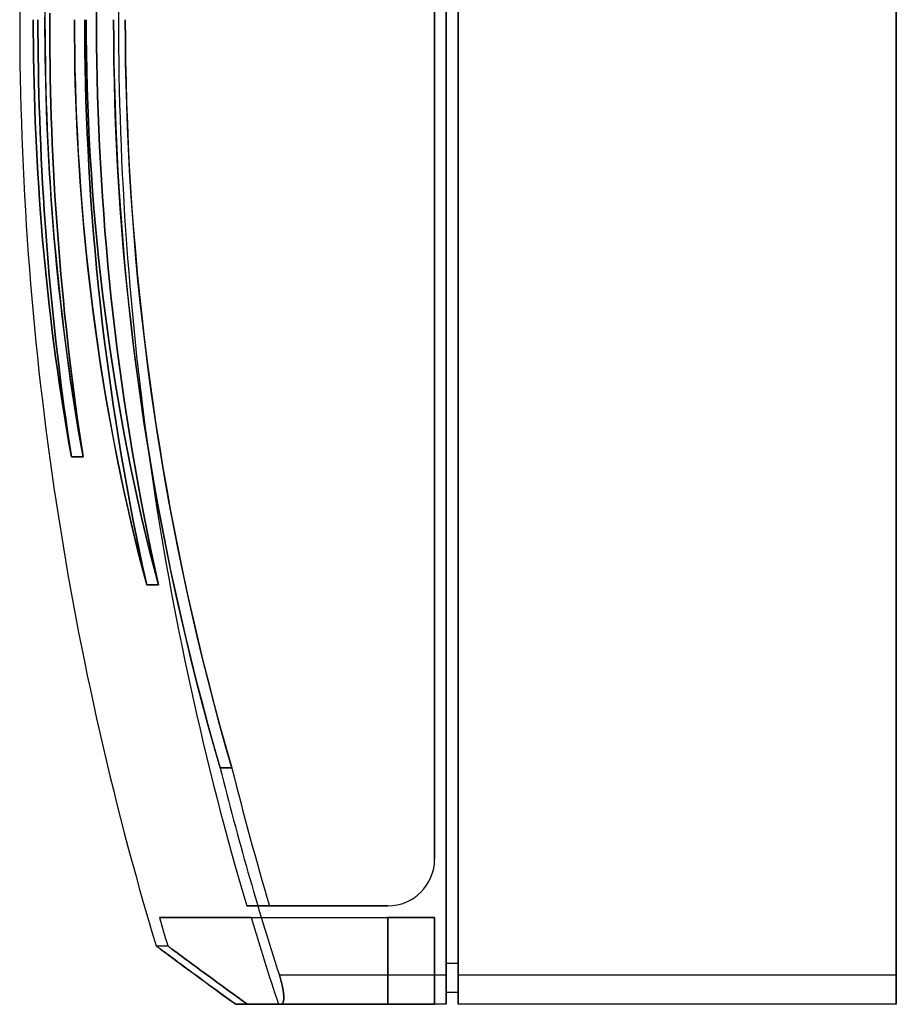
# Model space of a CAD drawing. Header units: millimetres. Extents: x -150 to 20, y -169 to 169.
# Tile 1 of 2: x -150 to 0, y -169 to 0. Entities that reach past the tile are written whole.
import ezdxf

# ---------------------------------------------------------------- set-up
doc = ezdxf.new("R2010")
doc.units = ezdxf.units.MM
doc.layers.add('MAIN-1', color=7, linetype='Continuous')

msp = doc.modelspace()

# ---------------------------------------------------------------- linework, layer by layer
at = {"layer": 'MAIN-1'}
for p, q in [((-77, -163.5), (-77, 163.5)), ((-77, 163.5), (-77, -163.5)), ((-75, -163.5), (-75, 163.5)), ((-75, 163.5), (-75, -163.5)), ((0, -163.5), (0, 163.5)), ((0, 163.5), (0, -163.5)), ((-77, -161.5), (-77, 161.5)), ((-77, 161.5), (-77, -161.5)), ((-75, 161.5), (-75, -161.5)), ((-75, -161.5), (-75, 161.5)), ((-79, 143.65), (-79, -143.65)), ((-79, -143.65), (-79, 143.65)), ((-79, -143.65), (-79, 143.65)), ((-79, 143.65), (-79, -143.65)), ((-145.67, 1.82), (-145.67, -0.44)), ((-147.67, 0), (-147.67, -2.13)), ((-146.87, 0), (-146.87, -2.08)), ((-145.67, -1.82), (-145.67, 0.44)), ((-144.87, 1.11), (-144.87, -1.11)), ((-144.87, -1.11), (-144.87, 1.11)), ((-140.62, -2.7), (-140.63, 0)), ((-138.87, 0), (-138.86, -2.71)), ((-138.62, -2.88), (-138.63, 0)), ((-136.87, 1.44), (-136.87, -1.44)), ((-136.87, -1.44), (-136.87, 1.44)), ((-133.93, 0), (-133.91, -3.63)), ((-131.91, -3.63), (-131.93, 0)), ((-147.67, -2.13), (-147.67, 0)), ((-146.87, -2.08), (-146.87, 0)), ((-145.67, -0.44), (-145.66, -2.71)), ((-144.87, -1.11), (-144.86, -3.34)), ((-144.86, -3.34), (-144.87, -1.11)), ((-140.63, 0), (-140.62, -2.78)), ((-138.86, -2.71), (-138.87, 0)), ((-138.63, 0), (-138.62, -2.88)), ((-136.87, -1.44), (-136.85, -4.32)), ((-136.85, -4.32), (-136.87, -1.44)), ((-133.91, -3.53), (-133.93, 0)), ((-131.93, 0), (-131.91, -3.52)), ((-147.67, -2.13), (-147.65, -4.27)), ((-147.65, -4.27), (-147.67, -2.13)), ((-146.86, -4.17), (-146.87, -2.08)), ((-146.87, -2.08), (-146.86, -4.17)), ((-145.65, -4.08), (-145.67, -1.82)), ((-145.66, -2.71), (-145.64, -4.98)), ((-144.86, -3.34), (-144.84, -5.56)), ((-144.84, -5.56), (-144.86, -3.34)), ((-140.59, -5.42), (-140.62, -2.7)), ((-140.62, -2.78), (-140.59, -5.58)), ((-138.83, -5.45), (-138.86, -2.71)), ((-138.86, -2.71), (-138.83, -5.45)), ((-138.59, -5.78), (-138.62, -2.88)), ((-138.62, -2.88), (-138.59, -5.78)), ((-147.65, -4.27), (-147.63, -6.43)), ((-147.63, -6.43), (-147.65, -4.27)), ((-146.83, -6.28), (-146.86, -4.17)), ((-146.86, -4.17), (-146.83, -6.28)), ((-145.63, -6.33), (-145.65, -4.08)), ((-145.64, -4.98), (-145.61, -7.25)), ((-136.85, -4.32), (-136.81, -7.2)), ((-136.81, -7.2), (-136.85, -4.32)), ((-133.87, -7.07), (-133.91, -3.53)), ((-133.91, -3.63), (-133.87, -7.28)), ((-131.91, -3.52), (-131.87, -7.07)), ((-131.87, -7.28), (-131.91, -3.63)), ((-147.63, -6.43), (-147.59, -8.61)), ((-147.59, -8.61), (-147.63, -6.43)), ((-146.8, -8.41), (-146.83, -6.28)), ((-146.83, -6.28), (-146.8, -8.41)), ((-145.59, -8.58), (-145.63, -6.33)), ((-144.84, -5.56), (-144.81, -7.79)), ((-144.81, -7.79), (-144.84, -5.56)), ((-140.54, -8.16), (-140.59, -5.42)), ((-140.59, -5.58), (-140.54, -8.4)), ((-138.79, -8.2), (-138.83, -5.45)), ((-138.83, -5.45), (-138.79, -8.2)), ((-138.53, -8.69), (-138.59, -5.78)), ((-138.59, -5.78), (-138.53, -8.69)), ((-146.76, -10.55), (-146.8, -8.41)), ((-146.8, -8.41), (-146.76, -10.55)), ((-145.61, -7.25), (-145.57, -9.53)), ((-144.81, -7.79), (-144.77, -10.02)), ((-144.77, -10.02), (-144.81, -7.79)), ((-140.48, -10.91), (-140.54, -8.16)), ((-140.54, -8.4), (-140.47, -11.24)), ((-138.73, -10.98), (-138.79, -8.2)), ((-138.79, -8.2), (-138.73, -10.98)), ((-136.81, -7.2), (-136.75, -10.09)), ((-136.75, -10.09), (-136.81, -7.2)), ((-133.8, -10.64), (-133.87, -7.07)), ((-133.87, -7.28), (-133.79, -10.95)), ((-131.87, -7.07), (-131.8, -10.63)), ((-131.79, -10.95), (-131.87, -7.28)), ((-147.59, -8.61), (-147.54, -10.8)), ((-147.54, -10.8), (-147.59, -8.61)), ((-145.54, -10.82), (-145.59, -8.58)), ((-145.57, -9.53), (-145.52, -11.81)), ((-144.77, -10.02), (-144.72, -12.25)), ((-144.72, -12.25), (-144.77, -10.02)), ((-138.46, -11.62), (-138.53, -8.69)), ((-138.53, -8.69), (-138.46, -11.62)), ((-136.75, -10.09), (-136.68, -12.97)), ((-136.68, -12.97), (-136.75, -10.09)), ((-147.54, -10.8), (-147.48, -13)), ((-147.48, -13), (-147.54, -10.8)), ((-146.71, -12.71), (-146.76, -10.55)), ((-146.76, -10.55), (-146.71, -12.71)), ((-145.48, -13.05), (-145.54, -10.82)), ((-140.39, -13.69), (-140.48, -10.91)), ((-140.47, -11.24), (-140.38, -14.1)), ((-138.66, -13.78), (-138.73, -10.98)), ((-138.73, -10.98), (-138.66, -13.78)), ((-138.36, -14.55), (-138.46, -11.62)), ((-138.46, -11.62), (-138.36, -14.55)), ((-133.71, -14.22), (-133.8, -10.64)), ((-133.79, -10.95), (-133.69, -14.64)), ((-131.8, -10.63), (-131.71, -14.21)), ((-131.69, -14.63), (-131.79, -10.95)), ((-147.48, -13), (-147.41, -15.21)), ((-147.41, -15.21), (-147.48, -13)), ((-146.65, -14.88), (-146.71, -12.71)), ((-146.71, -12.71), (-146.65, -14.88)), ((-145.52, -11.81), (-145.45, -14.09)), ((-145.41, -15.28), (-145.48, -13.05)), ((-144.72, -12.25), (-144.66, -14.48)), ((-144.66, -14.48), (-144.72, -12.25)), ((-136.68, -12.97), (-136.59, -15.86)), ((-136.59, -15.86), (-136.68, -12.97)), ((-146.58, -17.06), (-146.65, -14.88)), ((-146.65, -14.88), (-146.58, -17.06)), ((-145.45, -14.09), (-145.37, -16.37)), ((-144.66, -14.48), (-144.59, -16.71)), ((-144.59, -16.71), (-144.66, -14.48)), ((-140.28, -16.48), (-140.39, -13.69)), ((-140.38, -14.1), (-140.26, -16.98)), ((-138.56, -16.6), (-138.66, -13.78)), ((-138.66, -13.78), (-138.56, -16.6)), ((-138.24, -17.5), (-138.36, -14.55)), ((-138.36, -14.55), (-138.24, -17.5)), ((-133.58, -17.81), (-133.71, -14.22)), ((-133.69, -14.64), (-133.56, -18.34)), ((-131.71, -14.21), (-131.58, -17.8)), ((-131.56, -18.33), (-131.69, -14.63)), ((-147.41, -15.21), (-147.33, -17.43)), ((-147.33, -17.43), (-147.41, -15.21)), ((-145.33, -17.5), (-145.41, -15.28)), ((-145.37, -16.37), (-145.28, -18.66)), ((-144.59, -16.71), (-144.51, -18.94)), ((-144.51, -18.94), (-144.59, -16.71)), ((-140.16, -19.29), (-140.28, -16.48)), ((-138.45, -19.44), (-138.56, -16.6)), ((-138.56, -16.6), (-138.45, -19.44)), ((-136.59, -15.86), (-136.48, -18.76)), ((-136.48, -18.76), (-136.59, -15.86)), ((-147.33, -17.43), (-147.24, -19.66)), ((-147.24, -19.66), (-147.33, -17.43)), ((-146.5, -19.25), (-146.58, -17.06)), ((-146.58, -17.06), (-146.5, -19.25)), ((-145.23, -19.72), (-145.33, -17.5)), ((-140.26, -16.98), (-140.13, -19.87)), ((-138.1, -20.45), (-138.24, -17.5)), ((-138.24, -17.5), (-138.1, -20.45)), ((-133.43, -21.42), (-133.58, -17.81)), ((-133.56, -18.34), (-133.4, -22.06)), ((-131.58, -17.8), (-131.43, -21.41)), ((-131.4, -22.05), (-131.56, -18.33)), ((-147.24, -19.66), (-147.13, -21.89)), ((-147.13, -21.89), (-147.24, -19.66)), ((-146.41, -21.46), (-146.5, -19.25)), ((-146.5, -19.25), (-146.41, -21.46)), ((-145.28, -18.66), (-145.18, -20.94)), ((-145.13, -21.93), (-145.23, -19.72)), ((-144.51, -18.94), (-144.42, -21.18)), ((-144.42, -21.18), (-144.51, -18.94)), ((-140.01, -22.1), (-140.16, -19.29)), ((-140.13, -19.87), (-139.97, -22.77)), ((-138.31, -22.29), (-138.45, -19.44)), ((-138.45, -19.44), (-138.31, -22.29)), ((-136.48, -18.76), (-136.34, -21.65)), ((-136.34, -21.65), (-136.48, -18.76)), ((-147.13, -21.89), (-147.02, -24.14)), ((-147.02, -24.14), (-147.13, -21.89)), ((-146.31, -23.67), (-146.41, -21.46)), ((-146.41, -21.46), (-146.31, -23.67)), ((-145.18, -20.94), (-145.06, -23.23)), ((-144.42, -21.18), (-144.32, -23.41)), ((-144.32, -23.41), (-144.42, -21.18)), ((-137.93, -23.41), (-138.1, -20.45)), ((-138.1, -20.45), (-137.93, -23.41)), ((-136.34, -21.65), (-136.2, -24.55)), ((-136.2, -24.55), (-136.34, -21.65)), ((-133.24, -25.05), (-133.43, -21.42)), ((-131.43, -21.41), (-131.24, -25.04)), ((-145.01, -24.15), (-145.13, -21.93)), ((-145.06, -23.23), (-144.94, -25.51)), ((-144.32, -23.41), (-144.21, -25.65)), ((-144.21, -25.65), (-144.32, -23.41)), ((-139.84, -24.93), (-140.01, -22.1)), ((-139.97, -22.77), (-139.79, -25.68)), ((-138.16, -25.15), (-138.31, -22.29)), ((-138.31, -22.29), (-138.16, -25.15)), ((-137.74, -26.38), (-137.93, -23.41)), ((-137.93, -23.41), (-137.74, -26.38)), ((-133.4, -22.06), (-133.2, -25.79)), ((-131.2, -25.78), (-131.4, -22.05)), ((-147.02, -24.14), (-146.89, -26.39)), ((-146.89, -26.39), (-147.02, -24.14)), ((-146.2, -25.89), (-146.31, -23.67)), ((-146.31, -23.67), (-146.2, -25.89)), ((-144.89, -26.37), (-145.01, -24.15)), ((-139.65, -27.77), (-139.84, -24.93)), ((-137.99, -28.03), (-138.16, -25.15)), ((-138.16, -25.15), (-137.99, -28.03)), ((-136.2, -24.55), (-136.03, -27.44)), ((-136.03, -27.44), (-136.2, -24.55)), ((-133.03, -28.68), (-133.24, -25.05)), ((-131.24, -25.04), (-131.03, -28.67)), ((-146.89, -26.39), (-146.75, -28.64)), ((-146.75, -28.64), (-146.89, -26.39)), ((-146.07, -28.11), (-146.2, -25.89)), ((-146.2, -25.89), (-146.07, -28.11)), ((-144.94, -25.51), (-144.8, -27.8)), ((-144.75, -28.59), (-144.89, -26.37)), ((-144.21, -25.65), (-144.09, -27.89)), ((-144.09, -27.89), (-144.21, -25.65)), ((-139.79, -25.68), (-139.59, -28.6)), ((-137.53, -29.36), (-137.74, -26.38)), ((-137.74, -26.38), (-137.53, -29.36)), ((-133.2, -25.79), (-132.98, -29.54)), ((-130.98, -29.53), (-131.2, -25.78)), ((-146.75, -28.64), (-146.59, -30.89)), ((-146.59, -30.89), (-146.75, -28.64)), ((-145.94, -30.35), (-146.07, -28.11)), ((-146.07, -28.11), (-145.94, -30.35)), ((-144.8, -27.8), (-144.65, -30.08)), ((-144.6, -30.81), (-144.75, -28.59)), ((-144.09, -27.89), (-143.96, -30.12)), ((-143.96, -30.12), (-144.09, -27.89)), ((-139.44, -30.61), (-139.65, -27.77)), ((-139.59, -28.6), (-139.37, -31.53)), ((-137.8, -30.92), (-137.99, -28.03)), ((-137.99, -28.03), (-137.8, -30.92)), ((-136.03, -27.44), (-135.84, -30.34)), ((-135.84, -30.34), (-136.03, -27.44)), ((-144.65, -30.08), (-144.49, -32.36)), ((-143.96, -30.12), (-143.81, -32.36)), ((-143.81, -32.36), (-143.96, -30.12)), ((-137.3, -32.33), (-137.53, -29.36)), ((-137.53, -29.36), (-137.3, -32.33)), ((-132.79, -32.33), (-133.03, -28.68)), ((-132.98, -29.54), (-132.72, -33.3)), ((-131.03, -28.67), (-130.79, -32.32)), ((-130.72, -33.29), (-130.98, -29.53)), ((-146.59, -30.89), (-146.43, -33.15)), ((-146.43, -33.15), (-146.59, -30.89)), ((-145.8, -32.59), (-145.94, -30.35)), ((-145.94, -30.35), (-145.8, -32.59)), ((-144.44, -33.03), (-144.6, -30.81)), ((-139.21, -33.46), (-139.44, -30.61)), ((-139.37, -31.53), (-139.12, -34.46)), ((-137.59, -33.81), (-137.8, -30.92)), ((-137.8, -30.92), (-137.59, -33.81)), ((-135.84, -30.34), (-135.63, -33.24)), ((-135.63, -33.24), (-135.84, -30.34)), ((-146.43, -33.15), (-146.25, -35.4)), ((-146.25, -35.4), (-146.43, -33.15)), ((-145.64, -34.83), (-145.8, -32.59)), ((-145.8, -32.59), (-145.64, -34.83)), ((-144.49, -32.36), (-144.31, -34.64)), ((-144.27, -35.26), (-144.44, -33.03)), ((-143.81, -32.36), (-143.66, -34.6)), ((-143.66, -34.6), (-143.81, -32.36)), ((-138.95, -36.31), (-139.21, -33.46)), ((-137.04, -35.32), (-137.3, -32.33)), ((-137.3, -32.33), (-137.04, -35.32)), ((-135.63, -33.24), (-135.41, -36.14)), ((-135.41, -36.14), (-135.63, -33.24)), ((-132.52, -35.99), (-132.79, -32.33)), ((-132.72, -33.3), (-132.43, -37.07)), ((-130.79, -32.32), (-130.52, -35.98)), ((-130.43, -37.06), (-130.72, -33.29)), ((-145.48, -37.07), (-145.64, -34.83)), ((-145.64, -34.83), (-145.48, -37.07)), ((-144.31, -34.64), (-144.13, -36.92)), ((-144.08, -37.48), (-144.27, -35.26)), ((-143.66, -34.6), (-143.5, -36.84)), ((-143.5, -36.84), (-143.66, -34.6)), ((-139.12, -34.46), (-138.85, -37.4)), ((-137.36, -36.72), (-137.59, -33.81)), ((-137.59, -33.81), (-137.36, -36.72)), ((-136.76, -38.3), (-137.04, -35.32)), ((-137.04, -35.32), (-136.76, -38.3)), ((-146.25, -35.4), (-146.07, -37.66)), ((-146.07, -37.66), (-146.25, -35.4)), ((-144.13, -36.92), (-143.93, -39.19)), ((-143.5, -36.84), (-143.33, -39.07)), ((-143.33, -39.07), (-143.5, -36.84)), ((-138.67, -39.16), (-138.95, -36.31)), ((-137.11, -39.63), (-137.36, -36.72)), ((-137.36, -36.72), (-137.11, -39.63)), ((-135.41, -36.14), (-135.17, -39.04)), ((-135.17, -39.04), (-135.41, -36.14)), ((-132.21, -39.66), (-132.52, -35.99)), ((-132.43, -37.07), (-132.11, -40.84)), ((-130.52, -35.98), (-130.21, -39.65)), ((-130.11, -40.84), (-130.43, -37.06)), ((-146.07, -37.66), (-145.87, -39.91)), ((-145.87, -39.91), (-146.07, -37.66)), ((-145.31, -39.32), (-145.48, -37.07)), ((-145.48, -37.07), (-145.31, -39.32)), ((-143.88, -39.7), (-144.08, -37.48)), ((-138.85, -37.4), (-138.56, -40.34)), ((-136.46, -41.28), (-136.76, -38.3)), ((-136.76, -38.3), (-136.46, -41.28)), ((-145.87, -39.91), (-145.65, -42.16)), ((-145.65, -42.16), (-145.87, -39.91)), ((-145.12, -41.57), (-145.31, -39.32)), ((-145.31, -39.32), (-145.12, -41.57)), ((-143.93, -39.19), (-143.72, -41.46)), ((-143.68, -41.92), (-143.88, -39.7)), ((-143.33, -39.07), (-143.14, -41.31)), ((-143.14, -41.31), (-143.33, -39.07)), ((-138.38, -42.01), (-138.67, -39.16)), ((-138.56, -40.34), (-138.24, -43.27)), ((-136.85, -42.54), (-137.11, -39.63)), ((-137.11, -39.63), (-136.85, -42.54)), ((-135.17, -39.04), (-134.9, -41.94)), ((-134.9, -41.94), (-135.17, -39.04)), ((-131.88, -43.33), (-132.21, -39.66)), ((-130.21, -39.65), (-129.88, -43.32)), ((-144.93, -43.82), (-145.12, -41.57)), ((-145.12, -41.57), (-144.93, -43.82)), ((-143.72, -41.46), (-143.5, -43.73)), ((-143.46, -44.14), (-143.68, -41.92)), ((-143.14, -41.31), (-142.95, -43.55)), ((-142.95, -43.55), (-143.14, -41.31)), ((-138.06, -44.86), (-138.38, -42.01)), ((-136.13, -44.27), (-136.46, -41.28)), ((-136.46, -41.28), (-136.13, -44.27)), ((-134.9, -41.94), (-134.62, -44.84)), ((-134.62, -44.84), (-134.9, -41.94)), ((-132.11, -40.84), (-131.76, -44.63)), ((-129.76, -44.62), (-130.11, -40.84)), ((-145.65, -42.16), (-145.43, -44.41)), ((-145.43, -44.41), (-145.65, -42.16)), ((-143.5, -43.73), (-143.27, -45.99)), ((-142.95, -43.55), (-142.75, -45.79)), ((-142.75, -45.79), (-142.95, -43.55)), ((-138.24, -43.27), (-137.9, -46.21)), ((-136.56, -45.46), (-136.85, -42.54)), ((-136.85, -42.54), (-136.56, -45.46)), ((-131.52, -47.01), (-131.88, -43.33)), ((-129.88, -43.32), (-129.52, -47.01)), ((-145.43, -44.41), (-145.2, -46.65)), ((-145.2, -46.65), (-145.43, -44.41)), ((-144.72, -46.07), (-144.93, -43.82)), ((-144.93, -43.82), (-144.72, -46.07)), ((-143.23, -46.36), (-143.46, -44.14)), ((-137.72, -47.71), (-138.06, -44.86)), ((-136.25, -48.38), (-136.56, -45.46)), ((-136.56, -45.46), (-136.25, -48.38)), ((-135.78, -47.25), (-136.13, -44.27)), ((-136.13, -44.27), (-135.78, -47.25)), ((-134.62, -44.84), (-134.32, -47.74)), ((-134.32, -47.74), (-134.62, -44.84)), ((-131.76, -44.63), (-131.37, -48.43)), ((-129.37, -48.42), (-129.76, -44.62)), ((-145.2, -46.65), (-144.95, -48.88)), ((-144.95, -48.88), (-145.2, -46.65)), ((-144.5, -48.32), (-144.72, -46.07)), ((-144.72, -46.07), (-144.5, -48.32)), ((-143.27, -45.99), (-143.02, -48.25)), ((-142.98, -48.58), (-143.23, -46.36)), ((-142.75, -45.79), (-142.53, -48.02)), ((-142.53, -48.02), (-142.75, -45.79)), ((-137.9, -46.21), (-137.54, -49.14)), ((-131.12, -50.71), (-131.52, -47.01)), ((-129.52, -47.01), (-129.12, -50.7)), ((-144.28, -50.56), (-144.5, -48.32)), ((-144.5, -48.32), (-144.28, -50.56)), ((-143.02, -48.25), (-142.76, -50.5)), ((-142.73, -50.79), (-142.98, -48.58)), ((-142.53, -48.02), (-142.31, -50.26)), ((-142.31, -50.26), (-142.53, -48.02)), ((-137.36, -50.56), (-137.72, -47.71)), ((-135.92, -51.3), (-136.25, -48.38)), ((-136.25, -48.38), (-135.92, -51.3)), ((-135.4, -50.23), (-135.78, -47.25)), ((-135.78, -47.25), (-135.4, -50.23)), ((-134.32, -47.74), (-134, -50.64)), ((-134, -50.64), (-134.32, -47.74)), ((-131.37, -48.43), (-130.95, -52.23)), ((-128.95, -52.22), (-129.37, -48.42)), ((-144.95, -48.88), (-144.69, -51.11)), ((-144.69, -51.11), (-144.95, -48.88)), ((-142.76, -50.5), (-142.49, -52.75)), ((-142.31, -50.26), (-142.07, -52.5)), ((-142.07, -52.5), (-142.31, -50.26)), ((-137.54, -49.14), (-137.16, -52.06)), ((-135, -53.21), (-135.4, -50.23)), ((-135.4, -50.23), (-135, -53.21)), ((-144.69, -51.11), (-144.42, -53.33)), ((-144.42, -53.33), (-144.69, -51.11)), ((-144.04, -52.8), (-144.28, -50.56)), ((-144.28, -50.56), (-144.04, -52.8)), ((-142.46, -53), (-142.73, -50.79)), ((-136.98, -53.39), (-137.36, -50.56)), ((-137.16, -52.06), (-136.75, -54.98)), ((-135.58, -54.21), (-135.92, -51.3)), ((-135.92, -51.3), (-135.58, -54.21)), ((-134, -50.64), (-133.66, -53.54)), ((-133.66, -53.54), (-134, -50.64)), ((-130.7, -54.4), (-131.12, -50.71)), ((-130.95, -52.23), (-130.5, -56.03)), ((-129.12, -50.7), (-128.7, -54.4)), ((-128.5, -56.03), (-128.95, -52.22)), ((-144.42, -53.33), (-144.14, -55.54)), ((-144.14, -55.54), (-144.42, -53.33)), ((-143.79, -55.04), (-144.04, -52.8)), ((-144.04, -52.8), (-143.79, -55.04)), ((-142.49, -52.75), (-142.21, -54.99)), ((-142.18, -55.2), (-142.46, -53)), ((-142.07, -52.5), (-141.83, -54.73)), ((-141.83, -54.73), (-142.07, -52.5)), ((-136.57, -56.22), (-136.98, -53.39)), ((-134.58, -56.18), (-135, -53.21)), ((-135, -53.21), (-134.58, -56.18)), ((-133.66, -53.54), (-133.3, -56.43)), ((-133.3, -56.43), (-133.66, -53.54)), ((-144.14, -55.54), (-143.85, -57.74)), ((-143.85, -57.74), (-144.14, -55.54)), ((-143.54, -57.27), (-143.79, -55.04)), ((-143.79, -55.04), (-143.54, -57.27)), ((-142.21, -54.99), (-141.92, -57.22)), ((-141.89, -57.4), (-142.18, -55.2)), ((-141.83, -54.73), (-141.57, -56.97)), ((-141.57, -56.97), (-141.83, -54.73)), ((-136.75, -54.98), (-136.33, -57.88)), ((-135.21, -57.12), (-135.58, -54.21)), ((-135.58, -54.21), (-135.21, -57.12)), ((-130.24, -58.1), (-130.7, -54.4)), ((-128.7, -54.4), (-128.24, -58.1)), ((-143.27, -59.5), (-143.54, -57.27)), ((-143.54, -57.27), (-143.27, -59.5)), ((-141.92, -57.22), (-141.61, -59.45)), ((-141.57, -56.97), (-141.31, -59.2)), ((-141.31, -59.2), (-141.57, -56.97)), ((-136.15, -59.04), (-136.57, -56.22)), ((-134.83, -60.03), (-135.21, -57.12)), ((-135.21, -57.12), (-134.83, -60.03)), ((-134.13, -59.15), (-134.58, -56.18)), ((-134.58, -56.18), (-134.13, -59.15)), ((-133.3, -56.43), (-132.92, -59.33)), ((-132.92, -59.33), (-133.3, -56.43)), ((-130.5, -56.03), (-130.02, -59.84)), ((-128.02, -59.84), (-128.5, -56.03)), ((-143.85, -57.74), (-143.55, -59.92)), ((-143.55, -59.92), (-143.85, -57.74)), ((-141.59, -59.6), (-141.89, -57.4)), ((-136.33, -57.88), (-135.88, -60.78)), ((-129.75, -61.81), (-130.24, -58.1)), ((-128.24, -58.1), (-127.75, -61.8)), ((-143.55, -59.92), (-143.24, -62.1)), ((-143.24, -62.1), (-143.55, -59.92)), ((-143, -61.71), (-143.27, -59.5)), ((-143.27, -59.5), (-143, -61.71)), ((-141.61, -59.45), (-141.3, -61.67)), ((-141.28, -61.79), (-141.59, -59.6)), ((-141.31, -59.2), (-141.03, -61.44)), ((-141.03, -61.44), (-141.31, -59.2)), ((-135.7, -61.85), (-136.15, -59.04)), ((-134.42, -62.93), (-134.83, -60.03)), ((-134.83, -60.03), (-134.42, -62.93)), ((-133.66, -62.1), (-134.13, -59.15)), ((-134.13, -59.15), (-133.66, -62.1)), ((-132.92, -59.33), (-132.52, -62.22)), ((-132.52, -62.22), (-132.92, -59.33)), ((-130.02, -59.84), (-129.5, -63.66)), ((-127.5, -63.66), (-128.02, -59.84)), ((-143.24, -62.1), (-142.91, -64.26)), ((-142.91, -64.26), (-143.24, -62.1)), ((-142.71, -63.92), (-143, -61.71)), ((-143, -61.71), (-142.71, -63.92)), ((-141.3, -61.67), (-140.97, -63.88)), ((-140.95, -63.98), (-141.28, -61.79)), ((-141.03, -61.44), (-140.74, -63.67)), ((-140.74, -63.67), (-141.03, -61.44)), ((-135.88, -60.78), (-135.41, -63.66)), ((-135.24, -64.65), (-135.7, -61.85)), ((-133.17, -65.06), (-133.66, -62.1)), ((-133.66, -62.1), (-133.17, -65.06)), ((-132.52, -62.22), (-132.11, -65.11)), ((-132.11, -65.11), (-132.52, -62.22)), ((-129.23, -65.51), (-129.75, -61.81)), ((-127.75, -61.8), (-127.23, -65.51)), ((-142.42, -66.12), (-142.71, -63.92)), ((-142.71, -63.92), (-142.42, -66.12)), ((-140.97, -63.88), (-140.63, -66.09)), ((-140.62, -66.16), (-140.95, -63.98)), ((-140.74, -63.67), (-140.45, -65.9)), ((-140.45, -65.9), (-140.74, -63.67)), ((-135.41, -63.66), (-134.91, -66.53)), ((-134, -65.83), (-134.42, -62.93)), ((-134.42, -62.93), (-134, -65.83)), ((-129.5, -63.66), (-128.95, -67.48)), ((-126.95, -67.48), (-127.5, -63.66)), ((-142.91, -64.26), (-142.58, -66.4)), ((-142.58, -66.4), (-142.91, -64.26)), ((-134.76, -67.43), (-135.24, -64.65)), ((-132.65, -68), (-133.17, -65.06)), ((-133.17, -65.06), (-132.65, -68)), ((-132.11, -65.11), (-131.67, -68)), ((-131.67, -68), (-132.11, -65.11)), ((-128.68, -69.22), (-129.23, -65.51)), ((-127.23, -65.51), (-126.68, -69.22)), ((-142.58, -66.4), (-142.24, -68.53)), ((-142.24, -68.53), (-142.58, -66.4)), ((-142.11, -68.31), (-142.42, -66.12)), ((-142.42, -66.12), (-142.11, -68.31)), ((-140.63, -66.09), (-140.28, -68.28)), ((-140.27, -68.33), (-140.62, -66.16)), ((-140.45, -65.9), (-140.14, -68.13)), ((-140.14, -68.13), (-140.45, -65.9)), ((-134.91, -66.53), (-134.4, -69.39)), ((-133.56, -68.71), (-134, -65.83)), ((-134, -65.83), (-133.56, -68.71)), ((-142.24, -68.53), (-141.89, -70.64)), ((-141.89, -70.64), (-142.24, -68.53)), ((-141.8, -70.49), (-142.11, -68.31)), ((-142.11, -68.31), (-141.8, -70.49)), ((-140.28, -68.28), (-139.92, -70.47)), ((-139.91, -70.5), (-140.27, -68.33)), ((-140.14, -68.13), (-139.82, -70.36)), ((-139.82, -70.36), (-140.14, -68.13)), ((-134.25, -70.2), (-134.76, -67.43)), ((-133.11, -71.59), (-133.56, -68.71)), ((-133.56, -68.71), (-133.11, -71.59)), ((-132.12, -70.93), (-132.65, -68)), ((-132.65, -68), (-132.12, -70.93)), ((-131.67, -68), (-131.22, -70.89)), ((-131.22, -70.89), (-131.67, -68)), ((-128.95, -67.48), (-128.36, -71.3)), ((-126.36, -71.3), (-126.95, -67.48)), ((-141.89, -70.64), (-141.53, -72.74)), ((-141.53, -72.74), (-141.89, -70.64)), ((-141.48, -72.66), (-141.8, -70.49)), ((-141.8, -70.49), (-141.48, -72.66)), ((-139.92, -70.47), (-139.54, -72.65)), ((-139.54, -72.66), (-139.91, -70.5)), ((-139.82, -70.36), (-139.49, -72.59)), ((-139.49, -72.59), (-139.82, -70.36)), ((-134.4, -69.39), (-133.87, -72.23)), ((-133.73, -72.95), (-134.25, -70.2)), ((-128.1, -72.93), (-128.68, -69.22)), ((-126.68, -69.22), (-126.1, -72.94)), ((-133.87, -72.23), (-133.32, -75.04)), ((-132.63, -74.45), (-133.11, -71.59)), ((-133.11, -71.59), (-132.63, -74.45)), ((-131.55, -73.85), (-132.12, -70.93)), ((-132.12, -70.93), (-131.55, -73.85)), ((-131.22, -70.89), (-130.74, -73.78)), ((-130.74, -73.78), (-131.22, -70.89)), ((-128.36, -71.3), (-127.75, -75.11)), ((-125.75, -75.12), (-126.36, -71.3)), ((-141.53, -72.74), (-141.16, -74.82)), ((-141.16, -74.82), (-141.53, -72.74)), ((-141.16, -74.82), (-141.48, -72.66)), ((-141.48, -72.66), (-141.16, -74.82)), ((-139.54, -72.65), (-139.16, -74.82)), ((-139.16, -74.82), (-139.54, -72.66)), ((-139.49, -72.59), (-139.16, -74.82)), ((-139.16, -74.82), (-139.49, -72.59)), ((-133.19, -75.68), (-133.73, -72.95)), ((-130.97, -76.76), (-131.55, -73.85)), ((-131.55, -73.85), (-130.97, -76.76)), ((-130.74, -73.78), (-130.25, -76.66)), ((-130.25, -76.66), (-130.74, -73.78)), ((-127.49, -76.64), (-128.1, -72.93)), ((-126.1, -72.94), (-125.49, -76.65)), ((-141.16, -74.82), (-139.16, -74.82)), ((-139.16, -74.82), (-141.16, -74.82)), ((-133.32, -75.04), (-132.75, -77.84)), ((-132.63, -78.4), (-133.19, -75.68)), ((-132.14, -77.29), (-132.63, -74.45)), ((-132.63, -74.45), (-132.14, -77.29)), ((-127.75, -75.11), (-127.1, -78.93)), ((-125.1, -78.94), (-125.75, -75.12)), ((-131.63, -80.13), (-132.14, -77.29)), ((-132.14, -77.29), (-131.63, -80.13)), ((-130.36, -79.66), (-130.97, -76.76)), ((-130.97, -76.76), (-130.36, -79.66)), ((-130.25, -76.66), (-129.74, -79.54)), ((-129.74, -79.54), (-130.25, -76.66)), ((-126.85, -80.35), (-127.49, -76.64)), ((-125.49, -76.65), (-124.85, -80.36)), ((-132.75, -77.84), (-132.16, -80.62)), ((-132.05, -81.09), (-132.63, -78.4)), ((-127.1, -78.93), (-126.42, -82.75)), ((-124.41, -82.76), (-125.1, -78.94)), ((-132.16, -80.62), (-131.55, -83.37)), ((-131.11, -82.94), (-131.63, -80.13)), ((-131.63, -80.13), (-131.11, -82.94)), ((-129.73, -82.54), (-130.36, -79.66)), ((-130.36, -79.66), (-129.73, -82.54)), ((-129.74, -79.54), (-129.21, -82.41)), ((-129.21, -82.41), (-129.74, -79.54)), ((-126.17, -84.06), (-126.85, -80.35)), ((-124.85, -80.36), (-124.17, -84.06)), ((-131.46, -83.76), (-132.05, -81.09)), ((-129.08, -85.41), (-129.73, -82.54)), ((-129.73, -82.54), (-129.08, -85.41)), ((-129.21, -82.41), (-128.66, -85.28)), ((-128.66, -85.28), (-129.21, -82.41)), ((-131.55, -83.37), (-130.92, -86.1)), ((-130.85, -86.41), (-131.46, -83.76)), ((-130.57, -85.74), (-131.11, -82.94)), ((-131.11, -82.94), (-130.57, -85.74)), ((-126.42, -82.75), (-125.7, -86.56)), ((-125.47, -87.76), (-126.17, -84.06)), ((-123.7, -86.57), (-124.41, -82.76)), ((-124.17, -84.06), (-123.47, -87.77)), ((-130.01, -88.52), (-130.57, -85.74)), ((-130.57, -85.74), (-130.01, -88.52)), ((-128.41, -88.27), (-129.08, -85.41)), ((-129.08, -85.41), (-128.41, -88.27)), ((-128.66, -85.28), (-128.09, -88.15)), ((-128.09, -88.15), (-128.66, -85.28)), ((-130.92, -86.1), (-130.28, -88.8)), ((-130.23, -89.03), (-130.85, -86.41)), ((-125.7, -86.56), (-124.95, -90.37)), ((-122.95, -90.38), (-123.7, -86.57)), ((-130.28, -88.8), (-129.62, -91.47)), ((-129.59, -91.62), (-130.23, -89.03)), ((-129.44, -91.28), (-130.01, -88.52)), ((-130.01, -88.52), (-129.44, -91.28)), ((-127.71, -91.1), (-128.41, -88.27)), ((-128.41, -88.27), (-127.71, -91.1)), ((-128.09, -88.15), (-127.5, -91.01)), ((-127.5, -91.01), (-128.09, -88.15)), ((-124.73, -91.46), (-125.47, -87.76)), ((-123.47, -87.77), (-122.73, -91.47)), ((-124.95, -90.37), (-124.17, -94.18)), ((-122.17, -94.19), (-122.95, -90.38)), ((-129.62, -91.47), (-128.95, -94.11)), ((-128.93, -94.19), (-129.59, -91.62)), ((-128.86, -94.01), (-129.44, -91.28)), ((-129.44, -91.28), (-128.86, -94.01)), ((-127, -93.92), (-127.71, -91.1)), ((-127.71, -91.1), (-127, -93.92)), ((-127.5, -91.01), (-126.89, -93.87)), ((-126.89, -93.87), (-127.5, -91.01)), ((-123.96, -95.16), (-124.73, -91.46)), ((-122.73, -91.47), (-121.96, -95.17)), ((-128.95, -94.11), (-128.26, -96.73)), ((-128.26, -96.73), (-128.93, -94.19)), ((-128.26, -96.73), (-128.86, -94.01)), ((-128.86, -94.01), (-128.26, -96.73)), ((-126.26, -96.73), (-127, -93.92)), ((-127, -93.92), (-126.26, -96.73)), ((-126.89, -93.87), (-126.26, -96.73)), ((-126.26, -96.73), (-126.89, -93.87)), ((-124.17, -94.18), (-123.35, -97.98)), ((-121.35, -97.99), (-122.17, -94.19)), ((-123.16, -98.85), (-123.96, -95.16)), ((-121.96, -95.17), (-121.16, -98.86)), ((-128.26, -96.73), (-126.26, -96.73)), ((-126.26, -96.73), (-128.26, -96.73)), ((-123.35, -97.98), (-122.51, -101.77)), ((-122.33, -102.53), (-123.16, -98.85)), ((-120.51, -101.78), (-121.35, -97.99)), ((-121.16, -98.86), (-120.33, -102.54)), ((-122.51, -101.77), (-121.63, -105.56)), ((-121.48, -106.21), (-122.33, -102.53)), ((-119.63, -105.57), (-120.51, -101.78)), ((-120.33, -102.54), (-119.47, -106.22)), ((-121.63, -105.56), (-120.72, -109.34)), ((-118.72, -109.34), (-119.63, -105.57)), ((-120.59, -109.87), (-121.48, -106.21)), ((-119.47, -106.22), (-118.58, -109.88)), ((-120.72, -109.34), (-119.78, -113.1)), ((-117.77, -113.11), (-118.72, -109.34)), ((-119.67, -113.53), (-120.59, -109.87)), ((-118.58, -109.88), (-117.66, -113.54)), ((-119.78, -113.1), (-118.8, -116.86)), ((-118.72, -117.18), (-119.67, -113.53)), ((-116.8, -116.87), (-117.77, -113.11)), ((-117.66, -113.54), (-116.71, -117.19)), ((-118.8, -116.86), (-117.79, -120.61)), ((-117.74, -120.82), (-118.72, -117.18)), ((-115.79, -120.61), (-116.8, -116.87)), ((-116.71, -117.19), (-115.74, -120.82)), ((-117.79, -120.61), (-116.76, -124.34)), ((-116.73, -124.45), (-117.74, -120.82)), ((-114.76, -124.34), (-115.79, -120.61)), ((-115.74, -120.82), (-114.73, -124.45)), ((-116.76, -124.34), (-115.69, -128.06)), ((-115.69, -128.06), (-116.73, -124.45)), ((-113.69, -128.06), (-114.76, -124.34)), ((-114.73, -124.45), (-113.69, -128.06)), ((-115.69, -128.06), (-113.69, -128.06)), ((-113.69, -128.06), (-115.69, -128.06)), ((-79, -143.65), (-79, -143.65)), ((-79, -143.65), (-79, -143.65)), ((-111.16, -151.65), (-107.25, -151.65)), ((-107.25, -151.65), (-111.16, -151.65)), ((-111.16, -151.65), (-87, -151.65)), ((-111.16, -151.65), (-87, -151.65)), ((-87, -151.65), (-107.25, -151.65)), ((-107.25, -151.65), (-87, -151.65)), ((-87, -151.65), (-87, -151.65)), ((-87, -151.65), (-87, -151.65)), ((-110.4, -153.65), (-126.1, -153.65)), ((-126.1, -153.65), (-110.4, -153.65)), ((-110.4, -153.65), (-87, -153.65)), ((-110.4, -153.65), (-87, -153.65)), ((-87, -153.65), (-87, -168.5)), ((-87, -153.65), (-79, -153.65)), ((-87, -168.5), (-87, -153.65)), ((-79, -153.65), (-87, -153.65)), ((-79, -153.65), (-79, -168.5)), ((-79, -168.5), (-79, -153.65)), ((-79, -153.65), (-79, -153.65)), ((-126.65, -158.51), (-126.67, -158.5)), ((-126.67, -158.5), (-126.66, -158.51)), ((-126.67, -158.5), (-124.67, -158.5)), ((-126.66, -158.51), (-126.63, -158.53)), ((-126.61, -158.54), (-126.65, -158.51)), ((-126.63, -158.53), (-126.57, -158.57)), ((-126.55, -158.58), (-126.61, -158.54)), ((-126.57, -158.57), (-126.49, -158.63)), ((-126.47, -158.65), (-126.55, -158.58)), ((-126.49, -158.63), (-126.39, -158.71)), ((-126.36, -158.73), (-126.47, -158.65)), ((-126.39, -158.71), (-126.26, -158.8)), ((-126.22, -158.83), (-126.36, -158.73)), ((-126.26, -158.8), (-126.1, -158.92)), ((-126.05, -158.96), (-126.22, -158.83)), ((-126.1, -158.92), (-125.93, -159.05)), ((-125.86, -159.1), (-126.05, -158.96)), ((-125.93, -159.05), (-125.72, -159.2)), ((-125.64, -159.26), (-125.86, -159.1)), ((-125.72, -159.2), (-125.49, -159.37)), ((-125.4, -159.44), (-125.64, -159.26)), ((-125.49, -159.37), (-125.24, -159.56)), ((-125.13, -159.64), (-125.4, -159.44)), ((-125.24, -159.56), (-124.96, -159.77)), ((-124.83, -159.87), (-125.13, -159.64)), ((-124.96, -159.77), (-124.65, -159.99)), ((-124.5, -160.11), (-124.83, -159.87)), ((-124.64, -158.52), (-124.66, -158.5)), ((-124.66, -158.5), (-124.66, -158.5)), ((-124.66, -158.5), (-124.64, -158.52)), ((-124.65, -159.99), (-124.32, -160.24)), ((-124.6, -158.55), (-124.64, -158.52)), ((-124.64, -158.52), (-124.6, -158.55)), ((-124.53, -158.6), (-124.6, -158.55)), ((-124.6, -158.55), (-124.53, -158.6)), ((-124.44, -158.67), (-124.53, -158.6)), ((-124.53, -158.6), (-124.44, -158.67)), ((-124.32, -158.75), (-124.44, -158.67)), ((-124.44, -158.67), (-124.32, -158.75)), ((-124.19, -158.86), (-124.32, -158.75)), ((-124.32, -158.75), (-124.19, -158.86)), ((-124.02, -158.98), (-124.19, -158.86)), ((-124.19, -158.86), (-124.02, -158.98)), ((-123.84, -159.12), (-124.02, -158.98)), ((-124.02, -158.98), (-123.84, -159.12)), ((-123.63, -159.27), (-123.84, -159.12)), ((-123.84, -159.12), (-123.63, -159.27)), ((-123.39, -159.45), (-123.63, -159.27)), ((-123.63, -159.27), (-123.39, -159.45)), ((-123.13, -159.64), (-123.39, -159.45)), ((-123.39, -159.45), (-123.13, -159.64)), ((-122.85, -159.85), (-123.13, -159.64)), ((-123.13, -159.64), (-122.85, -159.85)), ((-122.54, -160.08), (-122.85, -159.85)), ((-122.85, -159.85), (-122.54, -160.08)), ((-124.15, -160.37), (-124.5, -160.11)), ((-124.32, -160.24), (-123.96, -160.5)), ((-123.76, -160.65), (-124.15, -160.37)), ((-123.96, -160.5), (-123.58, -160.79)), ((-123.35, -160.95), (-123.76, -160.65)), ((-123.58, -160.79), (-123.17, -161.09)), ((-122.92, -161.28), (-123.35, -160.95)), ((-123.17, -161.09), (-122.73, -161.41)), ((-122.45, -161.62), (-122.92, -161.28)), ((-122.73, -161.41), (-122.27, -161.76)), ((-122.2, -160.33), (-122.54, -160.08)), ((-122.54, -160.08), (-122.2, -160.33)), ((-121.96, -161.98), (-122.45, -161.62)), ((-122.27, -161.76), (-121.78, -162.12)), ((-121.84, -160.59), (-122.2, -160.33)), ((-122.2, -160.33), (-121.84, -160.59)), ((-121.46, -160.88), (-121.84, -160.59)), ((-121.84, -160.59), (-121.46, -160.88)), ((-121.04, -161.18), (-121.46, -160.88)), ((-121.46, -160.88), (-121.04, -161.18)), ((-120.61, -161.51), (-121.04, -161.18)), ((-121.04, -161.18), (-120.61, -161.51)), ((-120.15, -161.85), (-120.61, -161.51)), ((-120.61, -161.51), (-120.15, -161.85)), ((-75, -161.5), (-77, -161.5)), ((-77, -161.5), (-77, -166.5)), ((-77, -166.5), (-77, -161.5)), ((-75, -161.5), (-77, -161.5)), ((-75, -166.5), (-75, -161.5)), ((-75, -161.5), (-75, -166.5)), ((-121.44, -162.37), (-121.96, -161.98)), ((-121.78, -162.12), (-121.26, -162.5)), ((-120.89, -162.77), (-121.44, -162.37)), ((-121.26, -162.5), (-120.72, -162.9)), ((-120.31, -163.2), (-120.89, -162.77)), ((-120.72, -162.9), (-120.15, -163.31)), ((-119.71, -163.64), (-120.31, -163.2)), ((-119.66, -162.2), (-120.15, -161.85)), ((-120.15, -161.85), (-119.66, -162.2)), ((-120.15, -163.31), (-119.56, -163.75)), ((-119.15, -162.58), (-119.66, -162.2)), ((-119.66, -162.2), (-119.15, -162.58)), ((-118.61, -162.98), (-119.15, -162.58)), ((-119.15, -162.58), (-118.61, -162.98)), ((-118.04, -163.39), (-118.61, -162.98)), ((-118.61, -162.98), (-118.04, -163.39)), ((-117.46, -163.82), (-118.04, -163.39)), ((-118.04, -163.39), (-117.46, -163.82)), ((-119.07, -164.1), (-119.71, -163.64)), ((-119.56, -163.75), (-118.93, -164.21)), ((-118.42, -164.59), (-119.07, -164.1)), ((-118.93, -164.21), (-118.29, -164.68)), ((-117.73, -165.09), (-118.42, -164.59)), ((-118.29, -164.68), (-117.61, -165.17)), ((-117.01, -165.61), (-117.73, -165.09)), ((-116.84, -164.27), (-117.46, -163.82)), ((-117.46, -163.82), (-116.84, -164.27)), ((-116.2, -164.74), (-116.84, -164.27)), ((-116.84, -164.27), (-116.2, -164.74)), ((-115.54, -165.23), (-116.2, -164.74)), ((-116.2, -164.74), (-115.54, -165.23)), ((-105.57, -163.5), (-105.51, -163.71)), ((-105.51, -163.71), (-105.57, -163.5)), ((-77, -163.5), (-105.57, -163.5)), ((-77, -163.5), (-105.57, -163.5)), ((-105.51, -163.71), (-105.44, -163.92)), ((-105.44, -163.92), (-105.51, -163.71)), ((-105.44, -163.92), (-105.38, -164.14)), ((-105.38, -164.14), (-105.44, -163.92)), ((-105.38, -164.14), (-105.32, -164.36)), ((-105.32, -164.36), (-105.38, -164.14)), ((-105.32, -164.36), (-105.26, -164.58)), ((-105.26, -164.58), (-105.32, -164.36)), ((-105.26, -164.58), (-105.2, -164.79)), ((-105.2, -164.79), (-105.26, -164.58)), ((-105.2, -164.79), (-105.15, -165.01)), ((-105.15, -165.01), (-105.2, -164.79)), ((-105.15, -165.01), (-105.1, -165.22)), ((-105.1, -165.22), (-105.15, -165.01)), ((-77, -168.5), (-77, -163.5)), ((-77, -163.5), (-77, -168.5)), ((-75, -168.5), (-75, -163.5)), ((-75, -163.5), (-75, -168.5)), ((0, -163.5), (-75, -163.5)), ((0, -163.5), (-75, -163.5)), ((0, -163.5), (0, -168.5)), ((0, -168.5), (0, -163.5)), ((-117.61, -165.17), (-116.91, -165.68)), ((-116.27, -166.15), (-117.01, -165.61)), ((-116.91, -165.68), (-116.19, -166.21)), ((-115.5, -166.71), (-116.27, -166.15)), ((-116.19, -166.21), (-115.44, -166.76)), ((-114.85, -165.73), (-115.54, -165.23)), ((-115.54, -165.23), (-114.85, -165.73)), ((-114.71, -167.29), (-115.5, -166.71)), ((-115.44, -166.76), (-114.66, -167.32)), ((-114.14, -166.25), (-114.85, -165.73)), ((-114.85, -165.73), (-114.14, -166.25)), ((-113.4, -166.79), (-114.14, -166.25)), ((-114.14, -166.25), (-113.4, -166.79)), ((-112.63, -167.34), (-113.4, -166.79)), ((-113.4, -166.79), (-112.63, -167.34)), ((-105.1, -165.22), (-105.05, -165.44)), ((-105.05, -165.44), (-105.1, -165.22)), ((-105.05, -165.44), (-105.01, -165.64)), ((-105.01, -165.64), (-105.05, -165.44)), ((-105.01, -165.64), (-104.97, -165.85)), ((-104.97, -165.85), (-105.01, -165.64)), ((-104.97, -165.85), (-104.94, -166.05)), ((-104.94, -166.05), (-104.97, -165.85)), ((-104.94, -166.05), (-104.91, -166.24)), ((-104.91, -166.24), (-104.94, -166.05)), ((-104.91, -166.24), (-104.88, -166.43)), ((-104.88, -166.43), (-104.91, -166.24)), ((-104.88, -166.43), (-104.86, -166.61)), ((-104.86, -166.61), (-104.88, -166.43)), ((-104.86, -166.61), (-104.84, -166.78)), ((-104.84, -166.78), (-104.86, -166.61)), ((-104.84, -166.78), (-104.83, -166.94)), ((-104.83, -166.94), (-104.84, -166.78)), ((-75, -166.5), (-77, -166.5)), ((-77, -166.5), (-77, -166.5)), ((-75, -166.5), (-77, -166.5)), ((-75, -166.5), (-75, -166.5)), ((-113.89, -167.89), (-114.71, -167.29)), ((-114.66, -167.32), (-113.86, -167.9)), ((-113.04, -168.5), (-113.89, -167.89)), ((-113.86, -167.9), (-113.04, -168.5)), ((-111.85, -167.91), (-112.63, -167.34)), ((-112.63, -167.34), (-111.85, -167.91)), ((-111.04, -168.5), (-111.85, -167.91)), ((-111.85, -167.91), (-111.04, -168.5)), ((-105.25, -168.5), (-105.31, -168.5)), ((-105.31, -168.5), (-105.25, -168.5)), ((-105.2, -168.48), (-105.25, -168.5)), ((-105.25, -168.5), (-105.2, -168.48)), ((-105.15, -168.46), (-105.2, -168.48)), ((-105.2, -168.48), (-105.15, -168.46)), ((-105.1, -168.42), (-105.15, -168.46)), ((-105.15, -168.46), (-105.1, -168.42)), ((-105.05, -168.38), (-105.1, -168.42)), ((-105.1, -168.42), (-105.05, -168.38)), ((-105.01, -168.33), (-105.05, -168.38)), ((-105.05, -168.38), (-105.01, -168.33)), ((-104.97, -168.26), (-105.01, -168.33)), ((-105.01, -168.33), (-104.97, -168.26)), ((-104.94, -168.19), (-104.97, -168.26)), ((-104.97, -168.26), (-104.94, -168.19)), ((-104.91, -168.1), (-104.94, -168.19)), ((-104.94, -168.19), (-104.91, -168.1)), ((-104.88, -168), (-104.91, -168.1)), ((-104.91, -168.1), (-104.88, -168)), ((-104.86, -167.9), (-104.88, -168)), ((-104.88, -168), (-104.86, -167.9)), ((-104.84, -167.79), (-104.86, -167.9)), ((-104.86, -167.9), (-104.84, -167.79)), ((-104.83, -167.66), (-104.84, -167.79)), ((-104.84, -167.79), (-104.83, -167.66)), ((-104.83, -166.94), (-104.82, -167.1)), ((-104.82, -167.1), (-104.83, -166.94)), ((-104.82, -167.53), (-104.83, -167.66)), ((-104.83, -167.66), (-104.82, -167.53)), ((-104.82, -167.1), (-104.82, -167.25)), ((-104.82, -167.25), (-104.82, -167.1)), ((-104.82, -167.25), (-104.82, -167.4)), ((-104.82, -167.4), (-104.82, -167.25)), ((-104.82, -167.4), (-104.82, -167.53)), ((-104.82, -167.53), (-104.82, -167.4)), ((-113.04, -168.5), (-111.04, -168.5)), ((-111.04, -168.5), (-113.04, -168.5)), ((-105.31, -168.5), (-113.04, -168.5)), ((-113.04, -168.5), (-105.31, -168.5)), ((-111.04, -168.5), (-105.72, -168.5)), ((-105.72, -168.5), (-111.04, -168.5)), ((-105.72, -168.5), (-87, -168.5)), ((-87, -168.5), (-105.72, -168.5)), ((-77, -168.5), (-105.31, -168.5)), ((-77, -168.5), (-105.31, -168.5)), ((-87, -168.5), (-79, -168.5)), ((-79, -168.5), (-87, -168.5)), ((-79, -168.5), (-79, -168.5)), ((-77, -168.5), (-77, -168.5)), ((-75, -168.5), (-75, -168.5)), ((0, -168.5), (-75, -168.5)), ((0, -168.5), (-75, -168.5)), ((0, -168.5), (0, -168.5))]:
    msp.add_line(p, q, dxfattribs=at)
for centre, radius, start, end in [((400, 0), 550, 163.2509, 180), ((402, 0), 535.1, 163.5365, 180), ((402, 0), 535.1, 180, 196.4635), ((400, 0), 550, 180, 196.7491), ((402, 0), 535.1, 180, 196.4635), ((400, 0), 531.35, 193.9463, 197.921), ((400, 0), 531.35, 193.9463, 197.921), ((402, 0), 531.35, 193.9463, 196.583), ((402, 0), 531.35, 193.9463, 196.583), ((-87, -143.65), 8, 270, 0), ((-87, -143.65), 8, 270, 0), ((-87, -143.65), 8, 270, 0), ((-87, -143.65), 8, 270, 0), ((402, 0), 550, 196.2222, 196.7491), ((402, 0), 534.95, 196.6919, 198.3599), ((402, 0), 534.95, 196.6919, 198.3599)]:
    msp.add_arc(centre, radius, start, end, dxfattribs=at)

doc.saveas('drawing.dxf')
